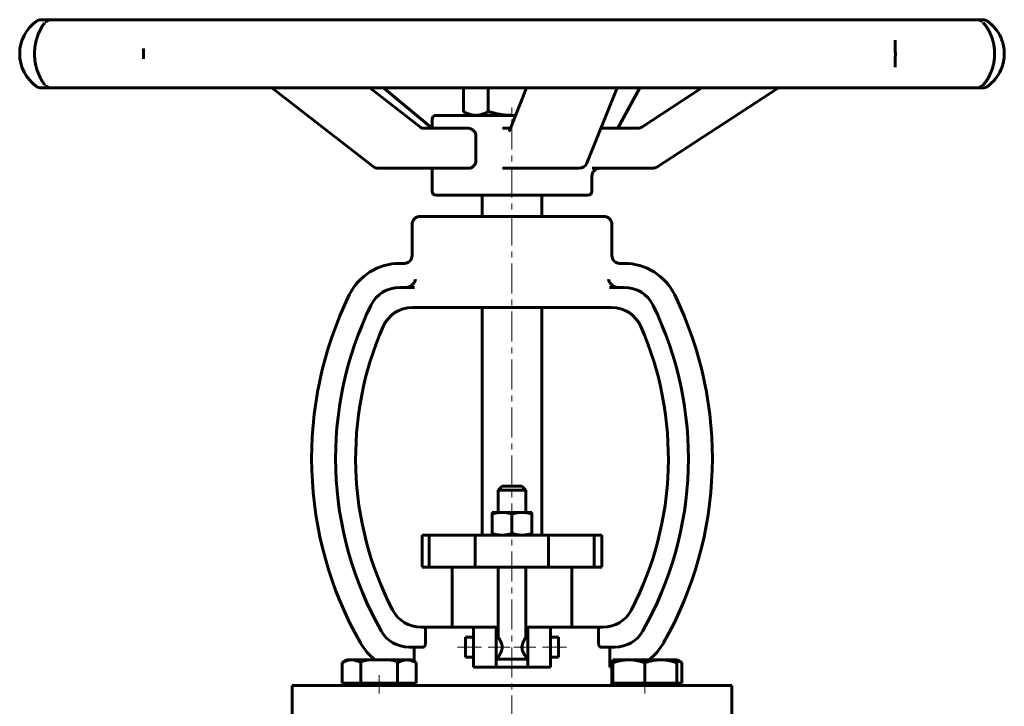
# Model space of a CAD drawing. Header units: millimetres. Extents: x -123 to 123, y -161 to 161.
# Tile 2 of 2: x -123 to 123, y -10 to 161. Entities that reach past the tile are written whole.
import ezdxf

# ---------------------------------------------------------------- set-up
doc = ezdxf.new("R2010")
doc.units = ezdxf.units.MM
for name, pattern in [('K5LT-1', [0]), ('K5LT_AXLED', [12, 7.5, -1.5, 1.5, -1.5]), ('K5LT_BASIC', [0])]:
    doc.linetypes.add(name, pattern=pattern)
doc.layers.add('Системный слой (1)', color=7, linetype='Continuous', true_color=0x6c6c6c)

# ---------------------------------------------------------------- blocks, each defined once
blk = doc.blocks.new('U0')
at = {"layer": 'Системный слой (1)', "color": 143, "linetype": 'K5LT_BASIC', "lineweight": 60, "true_color": 0x33acca}
for p, q in [((41.65, 0.84), (41.24, 0.99)), ((42.06, 0.65), (41.65, 0.84)), ((42.47, 0.44), (42.06, 0.65))]:
    blk.add_line(p, q, dxfattribs=at)
blk = doc.blocks.new('U1')
at = {"layer": 'Системный слой (1)', "color": 143, "linetype": 'K5LT_BASIC', "lineweight": 60, "true_color": 0x33acca}
for p, q in [((-20.2, 134.26), (-20.13, 134.2)), ((-20.13, 134.2), (-20.06, 134.16)), ((-20.06, 134.16), (-20, 134.13))]:
    blk.add_line(p, q, dxfattribs=at)
blk = doc.blocks.new('U2')
at = {"layer": 'Системный слой (1)', "color": 143, "linetype": 'K5LT_BASIC', "lineweight": 60, "true_color": 0x33acca}
for p, q in [((-19, 117.33), (4.98, 117.33)), ((4.98, 117.33), (19, 117.33))]:
    blk.add_line(p, q, dxfattribs=at)
blk = doc.blocks.new('U3')
at = {"layer": 'Системный слой (1)', "color": 143, "linetype": 'K5LT_BASIC', "lineweight": 60, "true_color": 0x33acca}
for p, q in [((-20, 134.08), (-20, 136.33)), ((-20, 118.33), (-20, 124.08))]:
    blk.add_line(p, q, dxfattribs=at)
blk = doc.blocks.new('U4')
at = {"layer": 'Системный слой (1)', "color": 143, "linetype": 'K5LT_BASIC', "lineweight": 60, "true_color": 0x33acca}
for p, q in [((3.5, 6.83), (3.5, 24.33)), ((3.5, 1.33), (3.5, 1.83))]:
    blk.add_line(p, q, dxfattribs=at)
blk = doc.blocks.new('U5')
at = {"layer": 'Системный слой (1)', "color": 143, "linetype": 'K5LT_BASIC', "lineweight": 60, "true_color": 0x33acca}
for p, q in [((11.62, 4.33), (11.62, 6.83)), ((11.62, 1.83), (11.62, 4.33))]:
    blk.add_line(p, q, dxfattribs=at)
blk = doc.blocks.new('U6')
at = {"layer": 'Системный слой (1)', "color": 143, "linetype": 'K5LT_BASIC', "lineweight": 60, "true_color": 0x33acca}
for p, q in [((0.09, 137.33), (0.36, 137.33)), ((0.36, 137.33), (0.63, 137.34)), ((0.63, 137.34), (0.91, 137.35))]:
    blk.add_line(p, q, dxfattribs=at)
blk = doc.blocks.new('U7')
at = {"layer": 'Системный слой (1)', "color": 143, "linetype": 'K5LT_BASIC', "lineweight": 60, "true_color": 0x33acca}
for start, end in [(23.7464, 54.6331), (305.3669, 336.2554)]:
    blk.add_arc((113.17, 152.73), 10, start, end, dxfattribs=at)
blk = doc.blocks.new('U8')
at = {"layer": 'Системный слой (1)', "color": 143, "linetype": 'K5LT_BASIC', "lineweight": 60, "true_color": 0x33acca}
for p, q in [((-11.62, 6.83), (-11.62, 4.33)), ((-11.62, 4.33), (-11.62, 1.83))]:
    blk.add_line(p, q, dxfattribs=at)
blk = doc.blocks.new('U9')
at = {"layer": 'Системный слой (1)', "color": 143, "linetype": 'K5LT_BASIC', "lineweight": 60, "true_color": 0x33acca}
for p, q in [((-4, 9.33), (-3.5, 9.33)), ((3.5, 9.33), (4, 9.33))]:
    blk.add_line(p, q, dxfattribs=at)
blk = doc.blocks.new('U10')
at = {"layer": 'Системный слой (1)', "color": 143, "linetype": 'K5LT_BASIC', "lineweight": 60, "true_color": 0x33acca}
for p, q in [((-3.5, 6.83), (-3.5, 24.33)), ((-3.5, 1.33), (-3.5, 1.83))]:
    blk.add_line(p, q, dxfattribs=at)
blk = doc.blocks.new('U11')
at = {"layer": 'Системный слой (1)', "color": 143, "linetype": 'K5LT_BASIC', "lineweight": 60, "true_color": 0x33acca}
for p, q in [((2.45, 4.33), (2.69, 5.43)), ((2.69, 5.43), (3.2, 6.38)), ((3.2, 6.38), (3.5, 6.82)), ((3.5, 6.82), (3.5, 6.83)), ((2.63, 3.37), (2.45, 4.33)), ((3.14, 2.37), (2.63, 3.37)), ((3.48, 1.86), (3.14, 2.37)), ((3.5, 1.83), (3.48, 1.86))]:
    blk.add_line(p, q, dxfattribs=at)

msp = doc.modelspace()

# ---------------------------------------------------------------- linework, layer by layer
at = {"layer": 'Системный слой (1)', "color": 143, "linetype": 'K5LT_BASIC', "lineweight": 60, "true_color": 0x33acca}
for p, q in [((-117.38, 161.25), (-117.8, 161.25)), ((-114.97, 161.25), (-117.38, 161.25)), ((-99.28, 161.25), (-115.36, 161.25)), ((-91.06, 161.25), (-99.28, 161.25)), ((-58.44, 161.25), (-91.06, 161.25)), ((-45.89, 161.25), (-58.44, 161.25)), ((-4.21, 161.25), (-45.89, 161.25)), ((9.79, 161.25), (-4.21, 161.25)), ((50.98, 161.25), (9.79, 161.25)), ((63.22, 161.25), (50.98, 161.25)), ((94.5, 161.25), (63.22, 161.25)), ((102.17, 161.25), (94.5, 161.25)), ((116.36, 161.25), (102.17, 161.25)), ((117.72, 161.25), (116.36, 161.25)), ((117.8, 161.25), (117.72, 161.25)), ((95.88, 156.01), (95.88, 156.11)), ((95.88, 149.35), (95.88, 149.43)), ((-117.8, 144.2), (-117.38, 144.2)), ((-117.38, 144.2), (-114.97, 144.2)), ((-115.36, 144.2), (-99.28, 144.2)), ((-99.28, 144.2), (-91.06, 144.2)), ((-91.06, 144.2), (-58.44, 144.2)), ((-34.71, 124.5), (-60.06, 144.2)), ((-58.44, 144.2), (-45.89, 144.2)), ((-45.89, 144.2), (-4.21, 144.2)), ((-22.84, 134.3), (-35.57, 144.2)), ((-20.2, 134.26), (-32.12, 144.2)), ((-12.12, 144.2), (-12.12, 138.27)), ((-5.97, 144.2), (-5.97, 138.27)), ((-4.21, 144.2), (9.79, 144.2)), ((-0.66, 133.47), (3.67, 144.2)), ((9.79, 144.2), (50.98, 144.2)), ((18.7, 125.33), (26.31, 144.2)), ((26.48, 134.08), (32, 144.2)), ((32.48, 134.4), (47.53, 144.2)), ((36.22, 124.4), (66.64, 144.2)), ((50.98, 144.2), (63.22, 144.2)), ((63.22, 144.2), (94.5, 144.2)), ((94.5, 144.2), (102.17, 144.2)), ((102.17, 144.2), (116.36, 144.2)), ((115.75, 144.2), (117.72, 144.2)), ((117.72, 144.2), (117.8, 144.2)), ((-10.5, 137.33), (-12.06, 138.23)), ((0.9, 137.33), (-19, 137.33)), ((-10.96, 134.08), (-22.24, 134.08)), ((-20, 134.08), (-22.24, 134.08)), ((-22.24, 134.08), (-22.24, 134.08)), ((-0.41, 134.08), (-2.34, 134.08)), ((31.39, 134.08), (22.23, 134.08)), ((31.39, 134.08), (31.39, 134.08)), ((-9.02, 132.08), (-9.02, 126.08)), ((-33.48, 124.08), (-24.72, 124.08)), ((-32.12, 124.08), (-24.72, 124.08)), ((-24.72, 124.08), (-10.96, 124.08)), ((-2.34, 124.08), (1.4, 124.08)), ((1.4, 124.08), (16.84, 124.08)), ((20.08, 124.08), (34.35, 124.08)), ((34.35, 124.08), (35.13, 124.08)), ((20, 118.33), (20, 122.08)), ((-7.5, 112.04), (-7.5, 117.33)), ((7.5, 112.04), (7.5, 117.33)), ((23, 112.04), (-23, 112.04)), ((-25, 102.29), (-25, 110.04)), ((25, 102.29), (25, 110.04)), ((-26.7, 100.29), (-28.12, 100.29)), ((28.12, 100.29), (26.7, 100.29)), ((-24.43, 94.29), (-28.12, 94.29)), ((28.12, 94.29), (24.43, 94.29)), ((-24.92, 89.29), (-22.14, 89.29)), ((-22.14, 89.29), (-17.85, 89.29)), ((-17.85, 89.29), (17.85, 89.29)), ((-7.5, 32.33), (-7.5, 89.29)), ((7.5, 32.33), (7.5, 89.29)), ((17.85, 89.29), (22.14, 89.29)), ((22.14, 89.29), (24.92, 89.29)), ((-2.5, 44.58), (-3.5, 43.58)), ((2.5, 44.58), (-2.5, 44.58)), ((2.5, 44.58), (3.5, 43.58)), ((-3.5, 43.58), (3.5, 43.58)), ((-3.5, 38.03), (-3.5, 43.58)), ((3.5, 38.03), (3.5, 43.58)), ((-5, 38.03), (-2.5, 38.03)), ((-5, 37.58), (-5, 38.03)), ((-5, 37.58), (-5, 32.78)), ((-2.5, 38.03), (2.5, 38.03)), ((0, 37.58), (0, 32.78)), ((2.5, 38.03), (5, 38.03)), ((5, 38.03), (5, 37.58)), ((5, 37.58), (5, 32.78)), ((-22.5, 32.33), (-20.72, 32.33)), ((-22.5, 24.33), (-22.5, 32.33)), ((-20.72, 32.33), (-9.21, 32.33)), ((-20.72, 24.33), (-20.72, 32.33)), ((-9.21, 24.33), (-9.21, 32.33)), ((-9.21, 32.33), (9.15, 32.33)), ((-5, 32.33), (-5, 32.78)), ((5, 32.78), (5, 32.33)), ((9.15, 32.33), (20.58, 32.33)), ((9.15, 24.33), (9.15, 32.33)), ((20.58, 24.33), (20.58, 32.33)), ((20.58, 32.33), (22.5, 32.33)), ((22.5, 24.33), (22.5, 32.33)), ((-22.5, 24.33), (-20.72, 24.33)), ((-20.72, 24.33), (-9.21, 24.33)), ((-15, 9.33), (-15, 24.33)), ((-9.21, 24.33), (9.15, 24.33)), ((9.15, 24.33), (20.58, 24.33)), ((15, 9.33), (15, 24.33)), ((20.58, 24.33), (22.5, 24.33)), ((-21.65, 9.33), (-22.8, 9.33)), ((-21.65, 9.33), (-9.62, 9.33)), ((-21.65, 9.33), (-21.65, 5.33)), ((-9.62, 9.33), (-9.62, -0.67)), ((-9.62, 9.33), (-4, 9.33)), ((-4, -0.67), (-4, 9.33)), ((4, 9.33), (4, -0.67)), ((4, 9.33), (9.62, 9.33)), ((9.62, 9.33), (21.65, 9.33)), ((9.62, 9.33), (9.62, -0.67)), ((21.65, 5.33), (21.65, 9.33)), ((22.8, 9.33), (21.65, 9.33)), ((-9.62, 6.83), (-11.62, 6.83)), ((-3.5, 6.83), (-4, 6.83)), ((4, 6.83), (3.5, 6.83)), ((11.62, 6.83), (9.62, 6.83)), ((-25.77, 4.33), (-22.2, 4.33)), ((-24.49, 4.33), (-24.49, 0.72)), ((22.2, 4.33), (25.78, 4.33)), ((24.5, -0.67), (24.5, 4.33)), ((-42.47, 0.44), (-41.23, 1.15)), ((-42.47, -4.65), (-42.47, 0.44)), ((-40.16, 1.15), (-41.23, 1.15)), ((-33.23, 1.15), (-40.16, 1.15)), ((-37.85, -4.65), (-37.85, 0.44)), ((-26.3, 1.15), (-33.23, 1.15)), ((-28.61, -4.65), (-28.61, 0.44)), ((-25.23, 1.15), (-26.3, 1.15)), ((-24, 0.44), (-25.23, 1.15)), ((-24, -4.65), (-24, 0.44)), ((-9.62, 1.83), (-11.62, 1.83)), ((-3.5, 1.83), (-4, 1.83)), ((-4, 1.33), (4, 1.33)), ((4, 1.83), (3.5, 1.83)), ((11.62, 1.83), (9.62, 1.83)), ((29.24, 1.15), (25.24, 1.15)), ((25.24, 0.44), (25.24, 1.15)), ((25.24, -4.65), (25.24, 0.44)), ((37.24, 1.15), (29.24, 1.15)), ((33.24, -4.65), (33.24, 0.44)), ((41.24, 1.15), (37.24, 1.15)), ((42.47, 0.44), (41.24, 1.15)), ((41.24, 1.15), (41.24, 0.44)), ((41.24, -4.65), (41.24, 0.44)), ((42.47, -4.65), (42.47, 0.44)), ((-4, -0.67), (-9.62, -0.67)), ((-4, -0.67), (4, -0.67)), ((9.62, -0.67), (4, -0.67)), ((25.24, -0.67), (24.5, -0.67)), ((25, -5.25), (25, -0.67)), ((-40.16, -4.65), (-42.47, -4.65)), ((-41.23, -5.25), (-41.23, -4.65)), ((-37.85, -4.65), (-40.16, -4.65)), ((-33.23, -4.65), (-37.85, -4.65)), ((-28.61, -4.65), (-33.23, -4.65)), ((-26.3, -4.65), (-28.61, -4.65)), ((-24, -4.65), (-26.3, -4.65)), ((-25.23, -5.25), (-25.23, -4.65)), ((-25, -5.25), (-25, -4.65)), ((25.24, -4.65), (25, -4.65)), ((29.24, -4.65), (25.24, -4.65)), ((25.24, -5.25), (25.24, -4.65)), ((33.24, -4.65), (29.24, -4.65)), ((37.24, -4.65), (33.24, -4.65)), ((41.24, -4.65), (37.24, -4.65)), ((42.47, -4.65), (41.24, -4.65)), ((41.24, -5.25), (41.24, -4.65)), ((-55, -5.25), (-38.89, -5.25)), ((-55, -14.75), (-55, -5.25)), ((-38.89, -5.25), (38.89, -5.25)), ((38.89, -5.25), (55, -5.25)), ((55, -14.75), (55, -5.25))]:
    msp.add_line(p, q, dxfattribs=at)
at = {"layer": 'Системный слой (1)', "color": 30, "linetype": 'K5LT_AXLED', "lineweight": 18, "true_color": 0xff8000}
for p, q in [((0, -99.25), (0, 139.33)), ((-7.62, 4.33), (-13.62, 4.33)), ((-0.45, 4.33), (-6, 4.33)), ((6, 4.33), (0.45, 4.33)), ((13.62, 4.33), (7.62, 4.33)), ((-33.23, -7.25), (-33.23, -2.65)), ((33.24, -7.25), (33.24, -2.65))]:
    msp.add_line(p, q, dxfattribs=at)
at = {"layer": 'Системный слой (1)', "color": 143, "linetype": 'K5LT_BASIC', "lineweight": 60, "true_color": 0x33acca}
for centre, radius, start, end in [((-113.17, 152.73), 10, 125.3669, 234.6331), ((-117.8, 159.25), 2, 90, 125.3669), ((-115.36, 159.25), 2, 90, 136.1328), ((116.36, 159.25), 2, 47.1907, 90), ((117.8, 159.25), 2, 54.6331, 90), ((-117.8, 146.2), 2, 234.6331, 270), ((-115.36, 146.2), 2, 223.867, 270), ((116.36, 146.2), 2, 270, 312.8093), ((117.8, 146.2), 2, 270, 305.3669), ((-19, 136.33), 1, 90, 180), ((-33.48, 126.08), 2, 232.1418, 270), ((16.84, 126.08), 2, 270, 338.0458), ((22, 122.08), 2, 90, 180), ((35.13, 126.08), 2, 270, 303.0364), ((-19, 118.33), 1, 180, 270), ((19, 118.33), 1, 270, 0), ((-23, 110.04), 2, 90, 180), ((23, 110.04), 2, 0, 90), ((-27, 102.29), 2, 270, 0), ((27, 102.29), 2, 180, 270), ((-28.12, 86.29), 14, 90, 154.0312), ((28.12, 86.29), 14, 25.9688, 90), ((-28.12, 86.29), 8, 90, 154.0312), ((28.12, 86.29), 8, 25.9688, 90), ((43.24, 51.54), 93.37, 154.0312, 209.601), ((-43.24, 51.54), 93.37, 330.399, 25.9688), ((43.24, 51.54), 87.37, 154.0312, 209.601), ((-24.92, 81.29), 8, 90, 156.4162), ((24.92, 81.29), 8, 23.5838, 90), ((-43.24, 51.54), 87.37, 330.399, 25.9688), ((43.24, 51.54), 82.37, 156.4162, 207.383), ((-43.24, 51.54), 82.37, 332.617, 23.5838), ((-22.8, 17.33), 8, 207.383, 270), ((22.8, 17.33), 8, 270, 332.617), ((-25.77, 12.33), 8, 209.601, 270), ((25.78, 12.33), 8, 270, 330.399), ((-25.77, 12.33), 14, 209.601, 232.9896), ((25.78, 12.33), 14, 307.0104, 330.399)]:
    msp.add_arc(centre, radius, start, end, dxfattribs=at)
for centre, major_axis, ratio, start_param, end_param in [((102.17, 159.25), (0, 2), 0.867322, 6.282707, 6.283185), ((102.17, 159.25), (0, 2), 0.607376, 6.282885, 6.283185), ((117.72, 159.25), (0, 2), 0.906987, 6.283105, 6.283185), ((117.72, 159.25), (0, 2), 0.906987, 6.282899, 6.283105), ((117.72, 159.25), (0, 2), 0.99929, 6.280066, 6.283185), ((-33.48, 126.08), (-1.23, -1.58), 0.459095, 6.283133, 6.283185), ((16.84, 126.08), (1.85, -0.75), 0.809006, 0, 0.000157), ((35.13, 126.08), (-1.09, 1.68), 0.040898, 3.14157, 3.141593)]:
    msp.add_ellipse(centre, major_axis=major_axis, ratio=ratio, start_param=start_param, end_param=end_param, dxfattribs=at)
for points, knots in [([(-116.99, 145.05), (-116.99, 145.06), (-117, 145.06), (-117.01, 145.08), (-117.01, 145.08), (-117.03, 145.11), (-117.04, 145.12), (-117.07, 145.17), (-117.1, 145.2), (-117.17, 145.31), (-117.22, 145.39), (-117.37, 145.61), (-117.47, 145.77), (-117.62, 146.01), (-117.66, 146.08), (-117.79, 146.31), (-117.88, 146.47), (-118.1, 146.87), (-118.22, 147.12), (-118.42, 147.58), (-118.5, 147.78), (-118.68, 148.24), (-118.77, 148.51), (-118.95, 149.06), (-119.03, 149.35), (-119.17, 149.95), (-119.23, 150.25), (-119.33, 150.85), (-119.37, 151.15), (-119.42, 151.74), (-119.44, 152.04), (-119.46, 152.65), (-119.46, 152.97), (-119.43, 153.6), (-119.41, 153.91), (-119.34, 154.51), (-119.3, 154.8), (-119.19, 155.38), (-119.13, 155.67), (-118.99, 156.24), (-118.91, 156.52), (-118.73, 157.07), (-118.64, 157.33), (-118.44, 157.83), (-118.34, 158.07), (-118.12, 158.53), (-118, 158.76), (-117.77, 159.19), (-117.65, 159.39), (-117.42, 159.77), (-117.31, 159.94), (-117.16, 160.15), (-117.12, 160.21), (-117.05, 160.31), (-117.02, 160.35), (-116.99, 160.39), (-116.99, 160.4), (-116.99, 160.4)], [0, 0, 0, 0, 0.088791, 0.088791, 0.177582, 0.177582, 0.355164, 0.355164, 0.710328, 0.710328, 1.420656, 1.420656, 2.611237, 2.611237, 3.093355, 3.093355, 4.057591, 4.057591, 5.345078, 5.345078, 6.249851, 6.249851, 7.348812, 7.348812, 8.459236, 8.459236, 9.544527, 9.544527, 10.561752, 10.561752, 11.567079, 11.567079, 12.619612, 12.619612, 13.671493, 13.671493, 14.675067, 14.675067, 15.718837, 15.718837, 16.813895, 16.813895, 17.920069, 17.920069, 19.023112, 19.023112, 20.235081, 20.235081, 21.53794, 21.53794, 22.884389, 22.884389, 23.488649, 23.488649, 23.937734, 23.937734, 23.99975, 23.99975, 23.99975, 23.99975]), ([(117.86, 160.57), (117.94, 160.48), (118.04, 160.37), (118.28, 160.07), (118.44, 159.86), (118.74, 159.43), (118.89, 159.21), (119.18, 158.73), (119.32, 158.48), (119.58, 157.95), (119.7, 157.69), (119.93, 157.15), (120.03, 156.88), (120.21, 156.31), (120.3, 156.01), (120.45, 155.4), (120.51, 155.09), (120.62, 154.48), (120.66, 154.19), (120.71, 153.58), (120.73, 153.27), (120.74, 152.64), (120.73, 152.32), (120.7, 151.69), (120.67, 151.37), (120.59, 150.77), (120.54, 150.48), (120.42, 149.91), (120.35, 149.62), (120.18, 149.04), (120.09, 148.76), (119.89, 148.21), (119.78, 147.95), (119.55, 147.44), (119.44, 147.2), (119.18, 146.73), (119.05, 146.5), (118.77, 146.07), (118.63, 145.86), (118.35, 145.48), (118.21, 145.3), (118.01, 145.05), (117.93, 144.96), (117.86, 144.88), (117.86, 144.88), (117.86, 144.88)], [0, 0, 0, 0, 1.101994, 1.101994, 2.710926, 2.710926, 4.126135, 4.126135, 5.471644, 5.471644, 6.710487, 6.710487, 7.843901, 7.843901, 8.992759, 8.992759, 10.12048, 10.12048, 11.173522, 11.173522, 12.234926, 12.234926, 13.328651, 13.328651, 14.413441, 14.413441, 15.443898, 15.443898, 16.52557, 16.52557, 17.666888, 17.666888, 18.820696, 18.820696, 19.988242, 19.988242, 21.264076, 21.264076, 22.630211, 22.630211, 24.078526, 24.078526, 24.993579, 24.993579, 24.999743, 24.999743, 24.999743, 24.999743]), ([(95.88, 156.01), (95.88, 155.8), (95.88, 155.57), (95.88, 155.25), (95.88, 155.17), (95.89, 154.85), (95.89, 154.59), (95.9, 154.09), (95.9, 153.84), (95.9, 153.32), (95.91, 153.06), (95.91, 152.52), (95.91, 152.25), (95.9, 151.75), (95.9, 151.52), (95.9, 151.04), (95.89, 150.8), (95.89, 150.42), (95.88, 150.27), (95.88, 150.02), (95.88, 149.91), (95.88, 149.79), (95.88, 149.76), (95.88, 149.73), (95.88, 149.71), (95.88, 149.69), (95.88, 149.68), (95.88, 149.64), (95.88, 149.62), (95.88, 149.54), (95.88, 149.48), (95.88, 149.43)], [0, 0, 0, 0, 2.756301, 2.756301, 3.67723, 3.67723, 6.422989, 6.422989, 9.05624, 9.05624, 11.751271, 11.751271, 14.513073, 14.513073, 16.91893, 16.91893, 19.526368, 19.526368, 21.18486, 21.18486, 22.427574, 22.427574, 22.720761, 22.720761, 22.874354, 22.874354, 23.023221, 23.023221, 23.320954, 23.320954, 24, 24, 24, 24]), ([(122.33, 148.7), (122.39, 148.84), (122.45, 148.98), (122.58, 149.33), (122.65, 149.54), (122.74, 149.82), (122.76, 149.89), (122.86, 150.22), (122.92, 150.49), (122.99, 150.84), (123.01, 150.92), (123.07, 151.27), (123.1, 151.55), (123.15, 152.06), (123.16, 152.3), (123.17, 152.83), (123.17, 153.12), (123.13, 153.69), (123.1, 153.97), (123.05, 154.31), (123.01, 154.53), (122.97, 154.74), (122.88, 155.16), (122.8, 155.43), (122.63, 155.98), (122.54, 156.25), (122.4, 156.59), (122.36, 156.67), (122.33, 156.75)], [-7.1145646, -7.1145646, -7.1145646, -7.1145646, -7.0735126, -7.0735126, -7.0174702, -7.0174702, -6.9982626, -6.9982626, -6.9305221, -6.9305221, -6.9102339, -6.9102339, -6.8431868, -6.8431868, -6.786124, -6.786124, -6.7163518, -6.7163518, -6.6482881, -6.6482881, -6.6311676, -6.5955482, -6.5955482, -6.5246124, -6.5246124, -6.4500457, -6.4500457, -6.4269466, -6.4269466, -6.4269466, -6.4269466]), ([(-92.17, 151.88), (-92.17, 152), (-92.17, 152.11), (-92.17, 152.33), (-92.17, 152.44), (-92.17, 152.56), (-92.17, 152.57), (-92.17, 152.6), (-92.17, 152.63), (-92.17, 152.67), (-92.17, 152.69), (-92.17, 152.71), (-92.17, 152.72), (-92.17, 152.74), (-92.17, 152.74), (-92.17, 152.75), (-92.17, 152.75), (-92.17, 152.76), (-92.17, 152.77), (-92.17, 152.78), (-92.17, 152.78), (-92.17, 152.8), (-92.17, 152.82), (-92.17, 152.86), (-92.17, 152.89), (-92.17, 152.97), (-92.17, 153.02), (-92.17, 153.24), (-92.17, 153.41), (-92.17, 153.57)], [0, 0, 0, 0, 4.2, 4.2, 8.4, 8.4, 8.641453, 8.641453, 9.667324, 9.667324, 10.233919, 10.233919, 10.546854, 10.546854, 10.71969, 10.71969, 10.892526, 10.892526, 11.032441, 11.032441, 11.295811, 11.295811, 11.814319, 11.814319, 12.834875, 12.834875, 14.875986, 14.875986, 21, 21, 21, 21]), ([(122.77, 149.93), (122.8, 150.02), (122.82, 150.11), (122.89, 150.35), (122.92, 150.51), (123.02, 150.97), (123.07, 151.28), (123.14, 151.91), (123.16, 152.24), (123.17, 152.89), (123.16, 153.22), (123.14, 153.56), (123.14, 153.56), (123.13, 153.59), (123.13, 153.61), (123.13, 153.67), (123.12, 153.71), (123.11, 153.81), (123.11, 153.87), (123.1, 153.97), (123.09, 154.02), (123.08, 154.11), (123.07, 154.15), (123.06, 154.23), (123.05, 154.27), (123.04, 154.34), (123.04, 154.37), (123.03, 154.43), (123.02, 154.46), (123.01, 154.52), (123.01, 154.55), (123, 154.6), (122.99, 154.63), (122.98, 154.68), (122.98, 154.71), (122.96, 154.79), (122.95, 154.84), (122.92, 154.99), (122.89, 155.08), (122.87, 155.16)], [0, 0, 0, 0, 1.290822, 1.290822, 3.442192, 3.442192, 7.640391, 7.640391, 11.89422, 11.89422, 16.293589, 16.293589, 16.352784, 16.352784, 16.621097, 16.621097, 17.196445, 17.196445, 17.937448, 17.937448, 18.588285, 18.588285, 19.159928, 19.159928, 19.662012, 19.662012, 20.103002, 20.103002, 20.490332, 20.490332, 20.877662, 20.877662, 21.249184, 21.249184, 21.620705, 21.620705, 22.3608, 22.3608, 23.596351, 23.596351, 23.596351, 23.596351]), ([(-22.84, 134.3), (-22.8, 134.27), (-22.76, 134.25), (-22.7, 134.21), (-22.68, 134.2), (-22.64, 134.18), (-22.62, 134.17), (-22.58, 134.15), (-22.56, 134.14), (-22.51, 134.12), (-22.47, 134.11), (-22.41, 134.1), (-22.38, 134.09), (-22.31, 134.08), (-22.28, 134.08), (-22.24, 134.08), (-22.24, 134.08), (-22.24, 134.08)], [0, 0, 0, 0, 2.759081, 2.759081, 4.347961, 4.347961, 5.874444, 5.874444, 7.502555, 7.502555, 10.162308, 10.162308, 12.799941, 12.799941, 15.999208, 15.999208, 16, 16, 16, 16]), ([(-10.96, 134.08), (-10.72, 134.08), (-10.46, 134.03), (-9.98, 133.81), (-9.76, 133.65), (-9.42, 133.29), (-9.27, 133.07), (-9.07, 132.59), (-9.02, 132.33), (-9.02, 132.08)], [-0.3192077, -0.3192077, -0.3192077, -0.3192077, -0.2349177, -0.2349177, -0.1506277, -0.1506277, -0.0753139, -0.0753139, 0, 0, 0, 0]), ([(-0.67, 133.44), (-0.67, 133.44), (-0.67, 133.44), (-0.67, 133.45), (-0.67, 133.45), (-0.67, 133.45), (-0.67, 133.45), (-0.66, 133.46), (-0.66, 133.47), (-0.66, 133.47)], [0, 0, 0, 0, 0.2, 0.2, 0.4, 0.4, 0.6, 0.6, 1, 1, 1, 1]), ([(32.48, 134.4), (32.47, 134.4), (32.47, 134.4), (32.47, 134.4), (32.46, 134.39), (32.46, 134.39), (32.45, 134.38), (32.44, 134.38), (32.43, 134.37), (32.4, 134.35), (32.38, 134.34), (32.32, 134.31), (32.28, 134.29), (32.17, 134.24), (32.1, 134.21), (31.95, 134.16), (31.88, 134.14), (31.73, 134.11), (31.66, 134.09), (31.52, 134.08), (31.45, 134.08), (31.39, 134.08), (31.39, 134.08), (31.39, 134.08)], [0, 0, 0, 0, 0.076207, 0.076207, 0.203218, 0.203218, 0.431839, 0.431839, 0.863678, 0.863678, 1.701954, 1.701954, 3.276864, 3.276864, 6.076864, 6.076864, 8.876864, 8.876864, 11.676864, 11.676864, 13.999584, 13.999584, 14, 14, 14, 14]), ([(-9.02, 126.08), (-9.02, 125.83), (-9.07, 125.56), (-9.27, 125.08), (-9.42, 124.86), (-9.76, 124.5), (-9.98, 124.34), (-10.46, 124.13), (-10.72, 124.08), (-10.96, 124.08)], [0, 0, 0, 0, 0.0753139, 0.0753139, 0.1506277, 0.1506277, 0.2349177, 0.2349177, 0.3192077, 0.3192077, 0.3192077, 0.3192077]), ([(-26.08, 94.34), (-25.91, 94.38), (-25.74, 94.44), (-25.41, 94.6), (-25.24, 94.71), (-24.88, 95), (-24.7, 95.19), (-24.36, 95.68), (-24.22, 95.98), (-24.14, 96.29), (-24.14, 96.29), (-24.14, 96.29)], [0, 0, 0, 0, 0.0520756, 0.0520756, 0.1151311, 0.1151311, 0.2035713, 0.2035713, 0.3277678, 0.3277678, 0.328601, 0.328601, 0.328601, 0.328601]), ([(24.15, 96.29), (24.15, 96.29), (24.15, 96.29), (24.22, 95.98), (24.36, 95.68), (24.7, 95.19), (24.88, 95), (25.24, 94.71), (25.41, 94.6), (25.75, 94.44), (25.91, 94.38), (26.08, 94.34)], [-0.0008404, -0.0008404, -0.0008404, -0.0008404, 0, 0, 0.1252854, 0.1252854, 0.214501, 0.214501, 0.2781093, 0.2781093, 0.3306416, 0.3306416, 0.3306416, 0.3306416]), ([(-21.65, 5.33), (-21.65, 5.27), (-21.66, 5.16), (-21.68, 5.02), (-21.7, 4.9), (-21.74, 4.78), (-21.78, 4.69), (-21.82, 4.6), (-21.86, 4.55), (-21.91, 4.49), (-21.97, 4.43), (-22.04, 4.37), (-22.12, 4.34), (-22.17, 4.33), (-22.2, 4.33)], [0, 0, 0, 0, 1.666538, 3.010232, 3.956239, 5.031268, 6.629645, 7.428552, 8.32661, 9.290886, 10.318116, 11.955899, 13.438988, 15, 15, 15, 15]), ([(-2.45, 4.33), (-2.45, 4.4), (-2.45, 4.54), (-2.48, 4.71), (-2.5, 4.84), (-2.54, 5.02), (-2.59, 5.2), (-2.68, 5.42), (-2.76, 5.62), (-2.86, 5.82), (-2.96, 6), (-3.06, 6.17), (-3.18, 6.36), (-3.32, 6.57), (-3.42, 6.72), (-3.48, 6.8), (-3.5, 6.83), (-3.5, 6.83), (-3.5, 6.83)], [0, 0, 0, 0, 1.020078, 1.850705, 2.498236, 2.925945, 4.372688, 5.222536, 6.452152, 7.777053, 8.826846, 9.911541, 11.385676, 13.423257, 15.531035, 17.010041, 18.548796, 19, 19, 19, 19]), ([(22.2, 4.33), (22.18, 4.33), (22.14, 4.33), (22.09, 4.35), (22.03, 4.38), (21.97, 4.42), (21.92, 4.48), (21.88, 4.52), (21.85, 4.56), (21.83, 4.61), (21.8, 4.65), (21.77, 4.72), (21.75, 4.78), (21.71, 4.87), (21.69, 4.96), (21.67, 5.09), (21.65, 5.2), (21.65, 5.29), (21.65, 5.33)], [0, 0, 0, 0, 1.668338, 3.000781, 3.752327, 5.684145, 7.169986, 8.129475, 8.640386, 9.413262, 10.658788, 11.156523, 12.61652, 13.169365, 14.944779, 16.052213, 17.601696, 19, 19, 19, 19]), ([(-3.5, 1.83), (-3.5, 1.83), (-3.49, 1.85), (-3.44, 1.92), (-3.36, 2.02), (-3.28, 2.15), (-3.17, 2.32), (-3.05, 2.5), (-2.95, 2.69), (-2.84, 2.88), (-2.77, 3.04), (-2.69, 3.21), (-2.62, 3.39), (-2.56, 3.57), (-2.52, 3.73), (-2.48, 3.89), (-2.46, 4.11), (-2.45, 4.25), (-2.45, 4.33)], [0, 0, 0, 0, 1.689287, 3.378624, 4.583822, 6.079397, 7.710961, 9.037433, 10.411758, 11.546791, 12.654587, 13.242336, 14.572734, 15.551589, 15.914691, 16.969097, 17.925787, 19, 19, 19, 19]), ([(-40.16, 1.15), (-40.3, 1.15), (-40.58, 1.13), (-40.99, 1.06), (-41.36, 0.95), (-41.86, 0.76), (-42.22, 0.58), (-42.47, 0.44)], [0, 0, 0, 0, 1.447402, 2.799721, 4.280074, 5.291086, 8, 8, 8, 8]), ([(-37.85, 0.44), (-38.02, 0.53), (-38.37, 0.72), (-38.84, 0.91), (-39.28, 1.04), (-39.65, 1.12), (-39.94, 1.15), (-40.11, 1.15), (-40.16, 1.15)], [0, 0, 0, 0, 1.973632, 4.159959, 5.58174, 7.045112, 8.434644, 9, 9, 9, 9]), ([(-26.3, 1.15), (-26.45, 1.15), (-26.72, 1.13), (-27.14, 1.06), (-27.51, 0.95), (-28.01, 0.76), (-28.36, 0.58), (-28.61, 0.44)], [0, 0, 0, 0, 1.447402, 2.799721, 4.280074, 5.291086, 8, 8, 8, 8]), ([(-24, 0.44), (-24.16, 0.53), (-24.51, 0.72), (-24.98, 0.91), (-25.42, 1.04), (-25.79, 1.12), (-26.09, 1.15), (-26.26, 1.15), (-26.3, 1.15)], [0, 0, 0, 0, 1.973632, 4.159959, 5.58174, 7.045112, 8.434644, 9, 9, 9, 9]), ([(29.24, 1.15), (28.99, 1.15), (28.52, 1.13), (27.79, 1.06), (27.15, 0.95), (26.34, 0.77), (25.73, 0.6), (25.29, 0.45), (25.24, 0.44)], [0, 0, 0, 0, 1.628328, 3.149686, 4.815083, 5.952472, 8.617534, 9, 9, 9, 9]), ([(33.24, 0.44), (32.95, 0.53), (32.5, 0.67), (31.89, 0.83), (31.36, 0.94), (30.77, 1.04), (30.13, 1.12), (29.61, 1.15), (29.32, 1.15), (29.24, 1.15)], [0, 0, 0, 0, 2.192924, 3.442239, 4.622177, 6.201933, 7.827902, 9.371826, 10, 10, 10, 10]), ([(37.24, 1.15), (36.99, 1.15), (36.52, 1.13), (35.79, 1.06), (35.15, 0.95), (34.34, 0.77), (33.73, 0.6), (33.29, 0.45), (33.24, 0.44)], [0, 0, 0, 0, 1.628328, 3.149686, 4.815083, 5.952472, 8.617534, 9, 9, 9, 9]), ([(41.24, 0.44), (40.95, 0.53), (40.5, 0.67), (39.89, 0.83), (39.36, 0.94), (38.77, 1.04), (38.13, 1.12), (37.61, 1.15), (37.32, 1.15), (37.24, 1.15)], [0, 0, 0, 0, 2.192924, 3.442239, 4.622177, 6.201933, 7.827902, 9.371826, 10, 10, 10, 10])]:
    msp.add_open_spline(points, degree=3, knots=knots, dxfattribs=at)
for points in [[(-92.17, 154.01), (-92.17, 153.17), (-92.17, 152.29), (-92.17, 151.45)], [(-26.53, 94.29), (-26.39, 94.29), (-26.23, 94.31), (-26.08, 94.34)], [(26.08, 94.34), (26.23, 94.31), (26.39, 94.29), (26.53, 94.29)]]:
    msp.add_open_spline(points, degree=3, dxfattribs=at)
for points, weights in [([(-12.06, 138.23), (-12.09, 138.25), (-12.12, 138.27)], [1.00132142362, 1.00067263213, 1]), ([(-12.12, 138.27), (-10.47, 137.33), (-9.05, 137.33)], [1, 1.0379548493, 1]), ([(-9.05, 137.33), (-7.62, 137.33), (-5.97, 138.27)], [1, 1.0379548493, 1]), ([(-5.97, 138.27), (-2.72, 137.33), (0.09, 137.33)], [1, 1.0379548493, 1]), ([(-2.5, 38.03), (-3.66, 38.03), (-5, 37.58)], [1, 1.0379548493, 1]), ([(0, 37.58), (-1.34, 38.03), (-2.5, 38.03)], [1, 1.0379548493, 1]), ([(2.5, 38.03), (1.34, 38.03), (0, 37.58)], [1, 1.0379548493, 1]), ([(5, 37.58), (3.66, 38.03), (2.5, 38.03)], [1, 1.0379548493, 1]), ([(-5, 32.78), (-3.66, 32.33), (-2.5, 32.33)], [1, 1.0379548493, 1]), ([(-2.5, 32.33), (-1.34, 32.33), (0, 32.78)], [1, 1.0379548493, 1]), ([(0, 32.78), (1.34, 32.33), (2.5, 32.33)], [1, 1.0379548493, 1]), ([(2.5, 32.33), (3.66, 32.33), (5, 32.78)], [1, 1.0379548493, 1])]:
    msp.add_rational_spline(points, weights, degree=2, dxfattribs=at)
at = {"layer": 'Системный слой (1)', "color": 7, "linetype": 'K5LT-1'}
for points, knots in [([(-33.23, 1.15), (-33.36, 1.15), (-33.62, 1.15), (-34.01, 1.13), (-34.39, 1.1), (-34.88, 1.06), (-35.46, 0.98), (-36.23, 0.84), (-37.03, 0.66), (-37.6, 0.51), (-37.85, 0.44)], [0, 0, 0, 0, 1.818464, 3.636928, 5.455392, 7.273856, 10.465691, 13.657526, 18.304216, 22, 22, 22, 22]), ([(-28.61, 0.44), (-28.71, 0.46), (-28.97, 0.54), (-29.46, 0.66), (-30.14, 0.82), (-30.86, 0.96), (-31.53, 1.05), (-32, 1.1), (-32.38, 1.12), (-32.66, 1.14), (-32.95, 1.15), (-33.14, 1.15), (-33.23, 1.15)], [0, 0, 0, 0, 1.432862, 3.725441, 7.16431, 11.338281, 14.003711, 16.66914, 18.001855, 19.33457, 20.667285, 22, 22, 22, 22])]:
    msp.add_open_spline(points, degree=3, knots=knots, dxfattribs=at)

# ---------------------------------------------------------------- block references
at = {"layer": 'Системный слой (1)'}
for name in ['U7', 'U3', 'U6', 'U1', 'U2', 'U10', 'U4', 'U9', 'U8', 'U11', 'U5', 'U0']:
    msp.add_blockref(name, (0, 0), dxfattribs=at)

doc.saveas('drawing.dxf')
